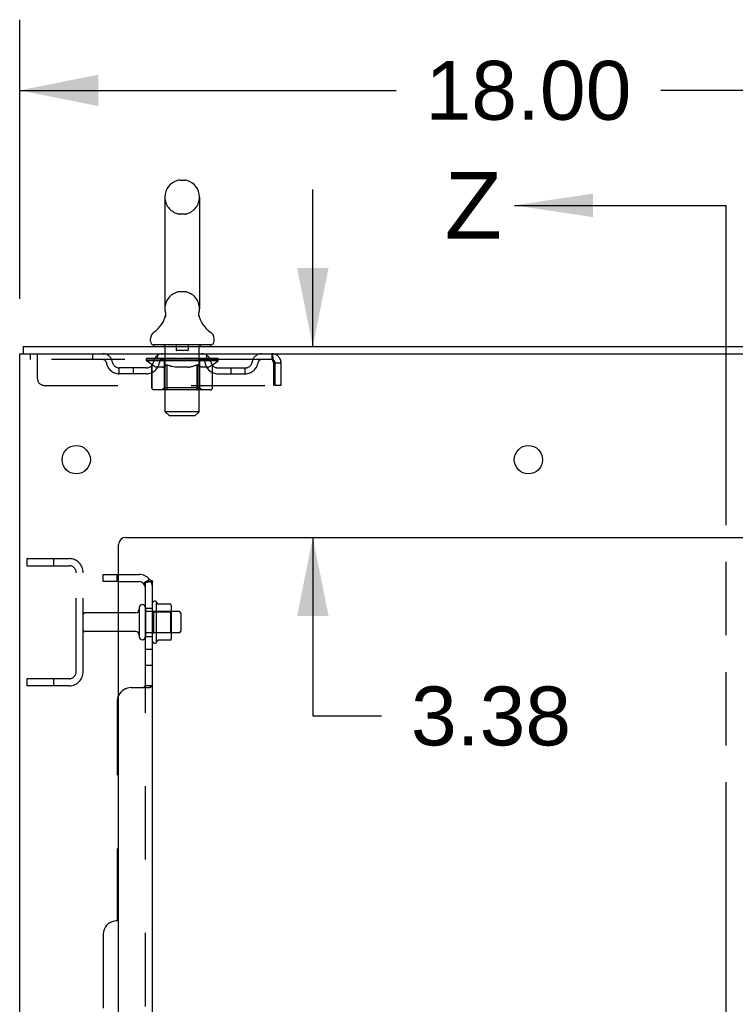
# Model space of a CAD drawing. Header units: inches. Extents: x 0 to 236, y 0 to 153.
# Tile 5 of 37: x 30 to 42, y 117 to 135. Entities that reach past the tile are written whole.
import ezdxf

# ---------------------------------------------------------------- set-up
doc = ezdxf.new("R2010")
doc.units = ezdxf.units.IN
doc.header["$LTSCALE"] = 12.986111
doc.header["$MEASUREMENT"] = 0
doc.linetypes.add('HIDDEN', pattern=[0.2, 0.1, -0.1])
doc.linetypes.add('PHANTOM', pattern=[0.8, 0.45, -0.05, 0.1, -0.05, 0.1, -0.05])
doc.layers.get('0').update_dxf_attribs({"linetype": 'CONTINUOUS'})
for name, color, linetype in [('DEFAULT_2', 8, 'HIDDEN'), ('DIMENSIONS', 7, 'CONTINUOUS'), ('SUBPANELS', 7, 'CONTINUOUS')]:
    doc.layers.add(name, color=color, linetype=linetype)
doc.styles.get("Standard").update_dxf_attribs({"font": 'arial.ttf'})
doc.dimstyles.new('DIMSTYLE_1', dxfattribs={"dimtxt": 1.041667, "dimasz": 1.388889, "dimexe": 0.09, "dimexo": 0.07, "dimgap": 0.0375, "dimtad": 0, "dimtih": 1, "dimtoh": 1, "dimzin": 4, "dimdsep": 46, "dimtxsty": 'Standard', "dimblk": '_FILLED', "dimblk1": '_FILLED', "dimblk2": '_FILLED', "dimcen": 0.09, "dimadec": 3, "dimazin": 1, "dimtfac": 1, "dimtdec": 3, "dimtofl": 0, "dimtmove": 0, "dimatfit": 3, "dimldrblk": '_FILLED', "dimfxl": 0, "dimtolj": 1, "dimtzin": 4, "dimarcsym": 0})
doc.dimstyles.get("Standard").update_dxf_attribs({"dimtxt": 1.180556, "dimasz": 1.388889, "dimexe": 0.09, "dimexo": 0.07, "dimgap": 0.09, "dimtad": 0, "dimtih": 1, "dimtoh": 1, "dimdec": 3, "dimzin": 4, "dimdsep": 46, "dimtxsty": 'Standard', "dimblk": '_FILLED', "dimblk1": '_FILLED', "dimblk2": '_FILLED', "dimcen": 0.09, "dimadec": 3, "dimazin": 1, "dimtp": 0.001, "dimtm": 0.001, "dimtfac": 1, "dimtdec": 3, "dimtofl": 0, "dimtmove": 0, "dimatfit": 3, "dimldrblk": '_FILLED', "dimfxl": 0, "dimtolj": 1, "dimtzin": 4, "dimarcsym": 0})

# ---------------------------------------------------------------- blocks, each defined once
blk = doc.blocks.new('_FILLED')
at = {"color": 0, "linetype": 'ByBlock'}
blk.add_solid([(0, 0), (-1, 0.2), (-1, -0.2)], dxfattribs=at)
blk = doc.blocks.new('XSEC_FILLED')
at = {"color": 0, "linetype": 'ByBlock'}
blk.add_solid([(0, 0), (-1, 0.15), (-1, -0.15)], dxfattribs=at)
blk = doc.blocks.new('*D18')
at = {"layer": 'DIMENSIONS', "color": 2, "linetype": 'Continuous'}
for p, q in [((29.672, 129.895), (29.672, 134.831)), ((47.672, 129.77), (47.672, 134.831)), ((29.672, 133.581), (36.332, 133.581)), ((47.672, 133.581), (41.013, 133.581))]:
    blk.add_line(p, q, dxfattribs=at)
at = {"layer": 'DIMENSIONS', "color": 2, "linetype": 'Continuous', "xscale": 1.3888888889, "yscale": 1.3888888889, "zscale": 1.3888888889, "rotation": 180}
blk.add_blockref('_FILLED', (29.672, 133.581), dxfattribs=at)
at = {"layer": 'DIMENSIONS', "color": 2, "linetype": 'Continuous', "xscale": 1.3888888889, "yscale": 1.3888888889, "zscale": 1.3888888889}
blk.add_blockref('_FILLED', (47.672, 133.581), dxfattribs=at)
at = {"layer": 'DIMENSIONS', "color": 2, "linetype": 'Continuous', "insert": (38.672, 134.102), "char_height": 1.0417, "width": 3.64002, "attachment_point": 2, "line_spacing_factor": 0.9}
blk.add_mtext('18.00', dxfattribs=at)
blk = doc.blocks.new('*D35')
at = {"layer": 'DIMENSIONS', "color": 2, "linetype": 'Continuous'}
for p, q in [((34.858, 129.047), (34.858, 131.825)), ((34.858, 125.672), (34.858, 122.513)), ((34.858, 122.513), (36.073, 122.513))]:
    blk.add_line(p, q, dxfattribs=at)
at = {"layer": 'DIMENSIONS', "color": 2, "linetype": 'Continuous', "xscale": 1.3888888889, "yscale": 1.3888888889, "zscale": 1.3888888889}
for p, rotation in [((34.858, 129.047), 270), ((34.858, 125.672), 90)]:
    blk.add_blockref('_FILLED', p, dxfattribs=dict(at, rotation=rotation))
at = {"layer": 'DIMENSIONS', "color": 2, "linetype": 'Continuous', "insert": (36.594, 123.034), "char_height": 1.0417, "width": 2.8307, "attachment_point": 1, "line_spacing_factor": 0.9}
blk.add_mtext('3.38', dxfattribs=at)

msp = doc.modelspace()

# ---------------------------------------------------------------- linework, layer by layer
at = {"color": 7, "linetype": 'Continuous'}
for p, q in [((32.504, 131.993), (32.591, 131.993)), ((32.241, 131.693), (32.241, 129.718)), ((32.853, 131.693), (32.853, 129.718)), ((32.842, 129.629), (32.843, 129.634)), ((32.842, 129.624), (32.842, 129.629)), ((32.842, 129.619), (32.842, 129.624)), ((32.842, 129.614), (32.842, 129.619)), ((32.842, 129.609), (32.842, 129.614)), ((32.842, 129.604), (32.842, 129.609)), ((32.842, 129.599), (32.842, 129.604)), ((32.843, 129.594), (32.842, 129.599)), ((32.843, 129.639), (32.844, 129.644)), ((32.843, 129.634), (32.843, 129.639)), ((32.844, 129.589), (32.843, 129.594)), ((32.844, 129.644), (32.845, 129.648)), ((32.844, 129.644), (32.845, 129.648)), ((32.844, 129.644), (32.845, 129.648)), ((32.248, 129.575), (32.246, 129.57)), ((32.845, 129.585), (32.844, 129.589)), ((32.846, 129.581), (32.845, 129.585)), ((32.845, 129.584), (32.845, 129.585)), ((31.985, 129.146), (31.985, 129.186)), ((32.047, 129.077), (32.047, 129.047)), ((33.047, 129.077), (32.047, 129.077)), ((33.047, 129.077), (33.047, 129.047)), ((33.11, 129.146), (33.11, 129.186)), ((29.672, 45.172), (29.672, 128.922)), ((29.672, 128.922), (47.422, 128.922)), ((29.735, 129.047), (29.735, 128.922)), ((29.735, 129.047), (47.422, 129.047)), ((31.547, 125.672), (45.797, 125.672)), ((31.422, 47.172), (31.422, 125.547)), ((31.787, 124.43), (31.787, 123.915)), ((32.092, 123.817), (32.092, 124.528)), ((32.11, 124.496), (32.11, 124.497)), ((32.337, 124.491), (32.119, 124.491)), ((32.338, 124.491), (32.337, 124.491)), ((32.358, 123.917), (32.358, 124.428)), ((31.725, 124.337), (31.422, 124.337)), ((32.492, 124.36), (32.358, 124.36)), ((32.522, 124.33), (32.522, 124.015)), ((31.725, 124.007), (31.422, 124.007)), ((32.337, 123.854), (32.119, 123.854)), ((32.492, 123.985), (32.358, 123.985))]:
    msp.add_line(p, q, dxfattribs=at)
at = {"color": 7, "linetype": 'PHANTOM'}
msp.add_line((42.172, 42.777), (42.172, 131.546), dxfattribs=at)
at = {"color": 7, "linetype": 'Continuous'}
for points in [[(32.253, 129.619), (32.253, 129.614), (32.253, 129.609), (32.253, 129.604), (32.252, 129.599), (32.252, 129.594), (32.251, 129.589), (32.25, 129.584), (32.249, 129.58), (32.248, 129.575)], [(32.25, 129.648), (32.25, 129.644), (32.251, 129.639), (32.252, 129.634), (32.253, 129.629), (32.253, 129.624), (32.253, 129.619)], [(32.843, 129.639), (32.844, 129.644), (32.845, 129.648)], [(32.119, 124.491), (32.118, 124.491), (32.116, 124.492), (32.116, 124.492), (32.115, 124.492), (32.114, 124.493), (32.113, 124.493), (32.113, 124.493), (32.113, 124.494), (32.112, 124.494), (32.112, 124.494), (32.111, 124.495), (32.111, 124.495), (32.111, 124.495), (32.111, 124.495), (32.111, 124.496), (32.11, 124.496), (32.11, 124.496)], [(32.346, 124.485), (32.345, 124.487), (32.344, 124.488), (32.343, 124.489), (32.342, 124.49), (32.34, 124.491), (32.338, 124.491)], [(32.11, 123.848), (32.11, 123.848), (32.11, 123.849), (32.111, 123.849), (32.111, 123.849), (32.111, 123.85), (32.111, 123.85), (32.111, 123.85), (32.112, 123.85), (32.112, 123.851), (32.113, 123.851), (32.113, 123.852), (32.113, 123.852), (32.114, 123.852), (32.115, 123.853), (32.116, 123.853), (32.116, 123.853), (32.118, 123.853), (32.119, 123.854)], [(32.346, 123.859), (32.345, 123.858), (32.344, 123.857), (32.343, 123.856), (32.342, 123.855), (32.34, 123.854), (32.338, 123.854), (32.337, 123.854)]]:
    msp.add_lwpolyline(points, dxfattribs=at)
for centre in [(30.672, 127.047), (38.672, 127.047)]:
    msp.add_circle(centre, 0.25, dxfattribs=at)
for centre, radius, start, end in [((32.547, 131.693), 0.306, 105.6303, 180), ((32.504, 131.849), 0.144, 90, 105.6303), ((32.591, 131.849), 0.144, 74.3697, 90), ((32.547, 131.693), 0.306, 0, 74.3697), ((31.749, 129.734), 0.523, 304.6624, 347.2389), ((32.547, 129.718), 0.306, 180, 193.2053), ((33.345, 129.734), 0.523, 192.7611, 235.3376), ((32.547, 129.718), 0.306, 346.7947, 360), ((32.129, 129.186), 0.144, 124.6624, 180), ((32.966, 129.186), 0.144, 360, 55.3376), ((32.054, 129.146), 0.069, 180, 265), ((33.041, 129.146), 0.069, 275, 360), ((31.547, 125.547), 0.125, 90, 180), ((32.061, 124.507), 0.0384, 34.4497, 180), ((31.725, 124.4), 0.0625, 270, 360), ((31.842, 124.43), 0.055, 0, 180), ((31.492, 124.172), 0.698, 27.6814, 30.6631), ((32.217, 124.428), 0.141, 0, 23.95), ((32.492, 124.33), 0.03, 0, 90), ((31.725, 123.945), 0.0625, 0, 90), ((31.842, 123.915), 0.055, 180, 360), ((31.492, 124.172), 0.698, 329.3369, 332.3186), ((32.217, 123.917), 0.141, 336.05, 360), ((32.492, 124.015), 0.03, 270, 360), ((32.061, 123.838), 0.0384, 180, 325.5503)]:
    msp.add_arc(centre, radius, start, end, dxfattribs=at)
at = {"layer": 'DEFAULT_2', "color": 8, "linetype": 'HIDDEN'}
for p, q in [((32.591, 131.393), (32.504, 131.393)), ((32.591, 130.018), (32.504, 130.018)), ((32.227, 129.077), (32.227, 129.047)), ((32.867, 129.077), (32.867, 129.047)), ((29.86, 128.922), (29.86, 128.818)), ((29.985, 128.485), (29.985, 128.922)), ((30.96, 128.922), (30.96, 128.818)), ((32.11, 128.818), (32.11, 128.922)), ((32.247, 127.896), (32.247, 129.047)), ((32.442, 129.067), (32.442, 128.987)), ((32.642, 128.977), (32.452, 128.977)), ((32.652, 129.067), (32.652, 128.987)), ((32.847, 127.896), (32.847, 129.047)), ((32.985, 128.818), (32.985, 128.922)), ((34.13, 128.922), (34.13, 128.818)), ((34.13, 128.818), (29.86, 128.818)), ((31.914, 128.793), (31.914, 128.839)), ((31.914, 128.832), (32.221, 128.832)), ((32.013, 128.723), (31.914, 128.793)), ((33.181, 128.793), (31.914, 128.793)), ((31.915, 128.832), (31.915, 128.837)), ((32.036, 128.836), (31.915, 128.837)), ((31.924, 128.833), (31.924, 128.839)), ((31.932, 128.829), (31.932, 128.833)), ((31.932, 128.829), (33.162, 128.829)), ((31.941, 128.829), (31.941, 128.833)), ((31.942, 128.829), (31.942, 128.833)), ((31.952, 128.833), (31.952, 128.839)), ((31.969, 128.829), (31.969, 128.833)), ((31.97, 128.829), (31.97, 128.833)), ((31.999, 128.833), (31.999, 128.839)), ((32.011, 128.318), (32.011, 128.725)), ((32.011, 128.725), (32.026, 128.715)), ((32.013, 128.829), (32.013, 128.833)), ((32.013, 128.318), (32.013, 128.723)), ((32.013, 128.723), (32.027, 128.714)), ((32.016, 128.829), (32.016, 128.833)), ((32.036, 128.832), (32.036, 128.836)), ((32.062, 128.833), (32.062, 128.839)), ((32.064, 128.829), (32.064, 128.832)), ((32.064, 128.829), (32.064, 128.832)), ((32.067, 128.829), (32.067, 128.832)), ((32.075, 128.829), (32.075, 128.833)), ((32.075, 128.829), (32.075, 128.832)), ((32.078, 128.829), (32.078, 128.833)), ((32.081, 128.829), (32.081, 128.833)), ((32.086, 128.829), (32.086, 128.832)), ((32.1, 128.829), (32.1, 128.832)), ((32.118, 128.829), (32.118, 128.832)), ((32.119, 128.829), (32.119, 128.835)), ((32.139, 128.829), (32.139, 128.832)), ((32.139, 128.829), (32.139, 128.832)), ((32.14, 128.833), (32.14, 128.839)), ((32.15, 128.829), (32.15, 128.833)), ((32.154, 128.829), (32.154, 128.833)), ((32.163, 128.829), (32.163, 128.832)), ((32.175, 128.829), (32.175, 128.837)), ((32.19, 128.829), (32.19, 128.832)), ((32.193, 128.829), (32.193, 128.832)), ((32.221, 128.829), (32.221, 128.832)), ((32.288, 128.832), (32.226, 128.832)), ((32.231, 128.833), (32.231, 128.839)), ((32.235, 128.321), (32.235, 128.79)), ((32.238, 128.829), (32.238, 128.833)), ((32.242, 128.829), (32.242, 128.833)), ((32.248, 128.829), (32.248, 128.838)), ((32.252, 128.829), (32.252, 128.832)), ((32.263, 128.829), (32.263, 128.832)), ((32.279, 128.724), (32.264, 128.714)), ((32.281, 128.724), (32.267, 128.714)), ((32.279, 128.318), (32.279, 128.724)), ((32.279, 128.724), (32.308, 128.715)), ((32.281, 128.318), (32.281, 128.724)), ((32.281, 128.724), (32.31, 128.714)), ((32.288, 128.829), (32.288, 128.832)), ((32.362, 128.832), (32.303, 128.832)), ((32.324, 128.829), (32.324, 128.832)), ((32.331, 128.833), (32.331, 128.839)), ((32.335, 128.829), (32.335, 128.833)), ((32.337, 128.829), (32.337, 128.839)), ((32.34, 128.829), (32.34, 128.833)), ((32.347, 128.829), (32.347, 128.833)), ((32.362, 128.829), (32.362, 128.832)), ((32.443, 128.832), (32.388, 128.832)), ((32.402, 128.829), (32.402, 128.832)), ((32.433, 128.832), (32.547, 128.839)), ((32.437, 128.833), (32.437, 128.839)), ((32.438, 128.839), (32.437, 128.839)), ((32.438, 128.833), (32.438, 128.839)), ((32.438, 128.829), (32.438, 128.833)), ((32.442, 128.829), (32.442, 128.833)), ((32.443, 128.829), (32.443, 128.833)), ((32.443, 128.829), (32.443, 128.832)), ((32.527, 128.832), (32.478, 128.832)), ((32.484, 128.829), (32.484, 128.832)), ((32.527, 128.829), (32.527, 128.832)), ((32.545, 128.833), (32.545, 128.833)), ((32.545, 128.829), (32.545, 128.833)), ((32.545, 128.829), (32.545, 128.833)), ((32.547, 128.833), (32.547, 128.839)), ((32.547, 128.839), (32.662, 128.832)), ((32.55, 128.829), (32.55, 128.833)), ((32.55, 128.829), (32.55, 128.833)), ((32.55, 128.833), (32.55, 128.833)), ((32.568, 128.829), (32.568, 128.832)), ((32.568, 128.832), (32.616, 128.832)), ((32.611, 128.829), (32.611, 128.832)), ((32.652, 128.829), (32.652, 128.833)), ((32.652, 128.829), (32.652, 128.832)), ((32.652, 128.832), (32.706, 128.832)), ((32.653, 128.829), (32.653, 128.833)), ((32.657, 128.833), (32.657, 128.839)), ((32.657, 128.833), (32.657, 128.839)), ((32.657, 128.839), (32.657, 128.839)), ((32.657, 128.829), (32.657, 128.833)), ((32.693, 128.829), (32.693, 128.832)), ((32.732, 128.829), (32.732, 128.832)), ((32.732, 128.832), (32.792, 128.832)), ((32.748, 128.829), (32.748, 128.833)), ((32.755, 128.829), (32.755, 128.833)), ((32.758, 128.829), (32.758, 128.839)), ((32.76, 128.829), (32.76, 128.833)), ((32.764, 128.833), (32.764, 128.839)), ((32.771, 128.829), (32.771, 128.832)), ((32.814, 128.724), (32.785, 128.714)), ((32.816, 128.724), (32.787, 128.715)), ((32.807, 128.829), (32.807, 128.832)), ((32.807, 128.832), (32.869, 128.832)), ((32.814, 128.318), (32.814, 128.724)), ((32.814, 128.724), (32.828, 128.714)), ((32.816, 128.318), (32.816, 128.724)), ((32.816, 128.724), (32.831, 128.714)), ((32.831, 128.829), (32.831, 128.832)), ((32.842, 128.829), (32.842, 128.832)), ((32.847, 128.829), (32.847, 128.838)), ((32.853, 128.829), (32.853, 128.833)), ((32.857, 128.829), (32.857, 128.833)), ((32.86, 128.321), (32.86, 128.79)), ((32.864, 128.833), (32.864, 128.839)), ((32.874, 128.829), (32.874, 128.832)), ((32.874, 128.832), (33.181, 128.832)), ((32.902, 128.829), (32.902, 128.832)), ((32.905, 128.829), (32.905, 128.832)), ((32.92, 128.829), (32.92, 128.837)), ((32.931, 128.829), (32.931, 128.832)), ((32.941, 128.829), (32.941, 128.833)), ((32.945, 128.829), (32.945, 128.833)), ((32.954, 128.833), (32.954, 128.839)), ((32.956, 128.829), (32.956, 128.832)), ((32.956, 128.829), (32.956, 128.832)), ((32.976, 128.829), (32.976, 128.835)), ((32.977, 128.829), (32.977, 128.832)), ((32.995, 128.829), (32.995, 128.832)), ((33.009, 128.829), (33.009, 128.832)), ((33.013, 128.829), (33.013, 128.833)), ((33.017, 128.829), (33.017, 128.833)), ((33.02, 128.829), (33.02, 128.833)), ((33.02, 128.829), (33.02, 128.832)), ((33.027, 128.829), (33.027, 128.832)), ((33.03, 128.829), (33.03, 128.832)), ((33.031, 128.829), (33.031, 128.832)), ((33.033, 128.833), (33.033, 128.839)), ((33.059, 128.836), (33.18, 128.837)), ((33.059, 128.832), (33.059, 128.836)), ((33.081, 128.723), (33.067, 128.714)), ((33.084, 128.725), (33.069, 128.715)), ((33.079, 128.829), (33.079, 128.833)), ((33.081, 128.829), (33.081, 128.833)), ((33.081, 128.723), (33.181, 128.793)), ((33.081, 128.318), (33.081, 128.723)), ((33.084, 128.318), (33.084, 128.725)), ((33.096, 128.833), (33.096, 128.839)), ((33.124, 128.829), (33.124, 128.833)), ((33.126, 128.829), (33.126, 128.833)), ((33.143, 128.833), (33.143, 128.839)), ((33.153, 128.829), (33.153, 128.833)), ((33.154, 128.829), (33.154, 128.833)), ((33.162, 128.829), (33.162, 128.833)), ((33.171, 128.833), (33.171, 128.839)), ((33.18, 128.832), (33.18, 128.837)), ((33.181, 128.793), (33.181, 128.839)), ((34.133, 128.818), (34.13, 128.818)), ((34.163, 128.755), (34.163, 128.36)), ((34.193, 128.36), (34.193, 128.755)), ((34.297, 128.755), (34.193, 128.755)), ((34.297, 128.36), (34.297, 128.755)), ((31.433, 128.567), (31.433, 128.671)), ((31.916, 128.671), (31.433, 128.671)), ((31.916, 128.567), (31.433, 128.567)), ((31.683, 128.567), (31.683, 128.671)), ((32.041, 128.706), (32.026, 128.715)), ((32.041, 128.705), (32.027, 128.714)), ((32.055, 128.698), (32.041, 128.706)), ((32.055, 128.698), (32.041, 128.705)), ((32.07, 128.691), (32.055, 128.698)), ((32.068, 128.691), (32.055, 128.698)), ((32.082, 128.686), (32.068, 128.691)), ((32.084, 128.686), (32.069, 128.691)), ((32.095, 128.681), (32.082, 128.686)), ((32.098, 128.681), (32.084, 128.686)), ((32.199, 128.681), (32.095, 128.681)), ((32.192, 128.681), (32.206, 128.686)), ((32.199, 128.681), (32.212, 128.686)), ((32.221, 128.691), (32.206, 128.686)), ((32.226, 128.691), (32.212, 128.686)), ((32.235, 128.698), (32.22, 128.691)), ((32.24, 128.698), (32.226, 128.691)), ((32.249, 128.706), (32.235, 128.698)), ((32.253, 128.706), (32.239, 128.698)), ((32.264, 128.715), (32.249, 128.706)), ((32.267, 128.714), (32.253, 128.705)), ((32.337, 128.706), (32.308, 128.715)), ((32.338, 128.705), (32.31, 128.714)), ((32.337, 128.706), (32.366, 128.698)), ((32.421, 128.686), (32.392, 128.691)), ((32.448, 128.681), (32.42, 128.686)), ((32.646, 128.681), (32.448, 128.681)), ((32.646, 128.681), (32.674, 128.686)), ((32.702, 128.691), (32.674, 128.686)), ((32.702, 128.691), (32.73, 128.698)), ((32.729, 128.698), (32.759, 128.706)), ((32.787, 128.715), (32.758, 128.706)), ((32.842, 128.705), (32.828, 128.714)), ((32.846, 128.706), (32.831, 128.715)), ((32.856, 128.698), (32.842, 128.706)), ((32.86, 128.698), (32.846, 128.706)), ((32.869, 128.691), (32.855, 128.698)), ((32.874, 128.691), (32.86, 128.698)), ((32.883, 128.686), (32.869, 128.691)), ((32.889, 128.686), (32.874, 128.691)), ((32.896, 128.681), (32.882, 128.686)), ((32.903, 128.681), (32.889, 128.686)), ((33, 128.681), (32.896, 128.681)), ((32.997, 128.681), (33.011, 128.686)), ((33, 128.681), (33.013, 128.686)), ((33.025, 128.691), (33.011, 128.686)), ((33.027, 128.691), (33.013, 128.686)), ((33.04, 128.698), (33.025, 128.691)), ((33.04, 128.698), (33.027, 128.691)), ((33.054, 128.706), (33.04, 128.698)), ((33.054, 128.705), (33.04, 128.698)), ((33.069, 128.715), (33.054, 128.706)), ((33.068, 128.714), (33.054, 128.705)), ((33.179, 128.671), (33.662, 128.671)), ((33.179, 128.567), (33.662, 128.567)), ((33.412, 128.567), (33.412, 128.671)), ((33.662, 128.567), (33.662, 128.671)), ((30.11, 128.36), (34.163, 128.36)), ((33.041, 128.281), (32.054, 128.281)), ((32.235, 128.321), (32.195, 128.281)), ((32.86, 128.321), (32.235, 128.321)), ((32.292, 128.285), (32.29, 128.288)), ((32.297, 128.282), (32.295, 128.284)), ((32.3, 128.281), (32.297, 128.282)), ((32.302, 128.281), (32.3, 128.281)), ((32.792, 128.281), (32.795, 128.281)), ((32.8, 128.284), (32.802, 128.285)), ((32.802, 128.285), (32.805, 128.288)), ((32.86, 128.321), (32.9, 128.281)), ((34.297, 128.36), (34.193, 128.36)), ((32.316, 127.827), (32.247, 127.896)), ((32.847, 127.896), (32.247, 127.896)), ((32.778, 127.827), (32.847, 127.896)), ((32.316, 127.827), (32.778, 127.827)), ((29.797, 125.297), (29.797, 125.172)), ((29.797, 125.297), (30.547, 125.297)), ((30.273, 125.297), (30.273, 125.172)), ((29.797, 125.172), (30.547, 125.172)), ((30.672, 123.297), (30.672, 125.047)), ((30.797, 123.297), (30.797, 125.047)), ((31.897, 124.43), (31.897, 123.915)), ((32.022, 123.838), (32.022, 124.507)), ((32.042, 124.356), (32.022, 124.376)), ((32.338, 124.356), (32.358, 124.376)), ((31.422, 124.337), (30.827, 124.337)), ((32.358, 124.36), (31.897, 124.36)), ((32.042, 124.356), (32.042, 123.989)), ((32.042, 124.356), (32.338, 124.356)), ((32.338, 124.356), (32.338, 123.989)), ((31.422, 124.007), (30.827, 124.007)), ((32.358, 123.985), (31.897, 123.985)), ((32.042, 123.989), (32.022, 123.969)), ((32.042, 123.989), (32.338, 123.989)), ((32.338, 123.989), (32.358, 123.969)), ((29.797, 123.172), (29.797, 123.047)), ((30.547, 123.172), (29.797, 123.172)), ((30.273, 123.172), (30.273, 123.047)), ((30.547, 123.047), (29.797, 123.047))]:
    msp.add_line(p, q, dxfattribs=at)
for points in [[(32.842, 129.614), (32.842, 129.619), (32.842, 129.624), (32.842, 129.629), (32.843, 129.634), (32.843, 129.639)], [(32.844, 129.589), (32.843, 129.594), (32.842, 129.599), (32.842, 129.604), (32.842, 129.609)], [(34.13, 128.922), (34.133, 128.921), (34.135, 128.918), (34.138, 128.913), (34.14, 128.906), (34.142, 128.897), (34.145, 128.886), (34.147, 128.873), (34.149, 128.86), (34.152, 128.844), (34.154, 128.828), (34.156, 128.811), (34.159, 128.793), (34.161, 128.774), (34.163, 128.755)], [(34.133, 128.818), (34.135, 128.817), (34.138, 128.815), (34.14, 128.812), (34.142, 128.809), (34.145, 128.805), (34.147, 128.8), (34.149, 128.795), (34.152, 128.789), (34.154, 128.783), (34.156, 128.776), (34.159, 128.769), (34.161, 128.762), (34.163, 128.755)], [(32.394, 128.691), (32.364, 128.698), (32.336, 128.706)], [(32.785, 128.714), (32.757, 128.705), (32.729, 128.698), (32.701, 128.691)], [(32.054, 128.281), (32.049, 128.281), (32.044, 128.282), (32.039, 128.284), (32.034, 128.285), (32.029, 128.288), (32.025, 128.291), (32.021, 128.294), (32.018, 128.298), (32.015, 128.303), (32.013, 128.308), (32.011, 128.313), (32.011, 128.318)], [(32.056, 128.281), (32.051, 128.281), (32.046, 128.282), (32.041, 128.284), (32.036, 128.285), (32.032, 128.288), (32.027, 128.291), (32.023, 128.294), (32.02, 128.298), (32.017, 128.303), (32.015, 128.308), (32.014, 128.313), (32.013, 128.318)], [(32.3, 128.281), (32.297, 128.281), (32.295, 128.282), (32.292, 128.284), (32.29, 128.285), (32.288, 128.288), (32.285, 128.291), (32.284, 128.294), (32.282, 128.298), (32.281, 128.303), (32.279, 128.308), (32.279, 128.313), (32.279, 128.318)], [(32.282, 128.308), (32.281, 128.313), (32.281, 128.318)], [(32.288, 128.291), (32.286, 128.294), (32.284, 128.298), (32.283, 128.303), (32.282, 128.308), (32.281, 128.313), (32.281, 128.318)], [(32.295, 128.284), (32.292, 128.285), (32.29, 128.288), (32.288, 128.291), (32.286, 128.294), (32.284, 128.298), (32.283, 128.303)], [(32.795, 128.281), (32.797, 128.281), (32.8, 128.282), (32.802, 128.284), (32.805, 128.285), (32.807, 128.288), (32.809, 128.291), (32.811, 128.294), (32.813, 128.298), (32.814, 128.303), (32.815, 128.308), (32.816, 128.313), (32.816, 128.318)], [(32.795, 128.281), (32.798, 128.282), (32.8, 128.284)], [(32.805, 128.288), (32.807, 128.291), (32.809, 128.294), (32.811, 128.298), (32.812, 128.303)], [(32.807, 128.291), (32.809, 128.294), (32.811, 128.298)], [(32.812, 128.303), (32.813, 128.308), (32.814, 128.313), (32.814, 128.318)], [(32.813, 128.308), (32.814, 128.313), (32.814, 128.318)], [(33.039, 128.281), (33.044, 128.281), (33.049, 128.282), (33.054, 128.284), (33.059, 128.285), (33.063, 128.288), (33.068, 128.291), (33.072, 128.294), (33.075, 128.298), (33.078, 128.303), (33.08, 128.308), (33.081, 128.313), (33.081, 128.318)], [(33.041, 128.281), (33.046, 128.281), (33.051, 128.282), (33.056, 128.284), (33.061, 128.285), (33.066, 128.288), (33.07, 128.291), (33.074, 128.294), (33.077, 128.298), (33.08, 128.303), (33.082, 128.308), (33.083, 128.313), (33.084, 128.318)]]:
    msp.add_lwpolyline(points, dxfattribs=at)
for centre, radius, start, end in [((32.547, 131.693), 0.306, 180, 254.3697), ((32.547, 131.693), 0.306, 285.6303, 360), ((32.504, 131.537), 0.144, 254.3697, 270), ((32.591, 131.537), 0.144, 270, 285.6303), ((32.547, 129.718), 0.306, 105.6303, 180), ((32.504, 129.874), 0.144, 90, 105.6303), ((32.591, 129.874), 0.144, 74.3697, 90), ((32.547, 129.718), 0.306, 0, 74.3697), ((32.054, 129.146), 0.069, 265, 270), ((32.217, 129.047), 0.03, 0, 90), ((32.432, 129.067), 0.01, 0, 90), ((32.662, 129.067), 0.01, 90, 180), ((32.877, 129.047), 0.03, 90, 180), ((33.041, 129.146), 0.069, 270, 275), ((31.144, 128.755), 0.167, 8.0716, 90), ((32.205, 128.755), 0.167, 90, 171.9284), ((32.452, 128.987), 0.01, 180, 270), ((32.642, 128.987), 0.01, 270, 360), ((32.89, 128.755), 0.167, 8.0716, 90), ((33.951, 128.755), 0.167, 90, 171.9284), ((34.13, 128.755), 0.167, 0, 90), ((31.144, 128.756), 0.0625, 7.9863, 90), ((31.433, 128.796), 0.229, 187.9863, 270), ((31.433, 128.796), 0.125, 188.0716, 270), ((31.916, 128.796), 0.125, 270, 351.9284), ((31.916, 128.796), 0.229, 270, 352.0137), ((32.205, 128.756), 0.0625, 90, 172.0137), ((32.195, 128.79), 0.0398, 0, 90), ((32.9, 128.79), 0.0398, 90, 180), ((32.89, 128.756), 0.0625, 7.9863, 90), ((33.179, 128.796), 0.229, 187.9863, 270), ((33.179, 128.796), 0.125, 188.0716, 270), ((33.662, 128.796), 0.125, 270, 351.9284), ((33.662, 128.796), 0.229, 270, 352.0137), ((33.951, 128.756), 0.0625, 90, 172.0137), ((34.13, 128.755), 0.063, 0, 90), ((30.11, 128.485), 0.125, 180, 270), ((30.547, 125.047), 0.25, 0, 90), ((30.547, 125.047), 0.125, 0, 90), ((30.827, 124.307), 0.03, 90, 180), ((30.827, 124.037), 0.03, 180, 270), ((30.547, 123.297), 0.25, 270, 360), ((30.547, 123.297), 0.125, 270, 360)]:
    msp.add_arc(centre, radius, start, end, dxfattribs=at)
for centre, major_axis, ratio, start_param, end_param in [((32.547, 128.839), (0.633, 0.007), 0.05963, 2.96643, 3.148128), ((31.894, 128.827), (0.198, 0), 0.060556, 0.430652, 1.470503), ((32.547, 128.839), (0.633, 0), 0.060556, -3.141593, -2.96706), ((31.894, 128.821), (0.198, 0.002), 0.05963, 1.170259, 1.469874), ((32.547, 128.839), (0.633, 0.013), 0.05688, 2.791345, 2.965878), ((31.87, 128.827), (0.198, 0.002), 0.05963, 0.25549, 1.295341), ((31.938, 128.827), (0.198, -0.002), 0.05963, 0.605815, 1.645666), ((32.547, 128.839), (0.633, -0.007), 0.05963, -2.96643, -2.791898), ((31.938, 128.821), (0.198, 0), 0.060556, 1.551758, 1.645036), ((31.87, 128.821), (0.198, 0.004), 0.05688, 1.20151, 1.294789), ((31.94, 128.823), (0.164, 0.002), 0.05963, 1.065228, 1.614276), ((31.92, 128.823), (0.164, 0.003), 0.05688, 0.890143, 1.43919), ((31.978, 128.823), (0.164, 0), 0.060556, 1.240391, 1.789438), ((32.547, 128.839), (0.633, 0.019), 0.052395, 2.616403, 2.790936), ((31.866, 128.827), (0.198, 0.004), 0.05688, 0.080405, 1.120256), ((32.001, 128.827), (0.198, -0.004), 0.05688, 0.7809, 1.820751), ((32.547, 128.839), (0.633, -0.013), 0.05688, -2.791345, -2.616812), ((32.001, 128.821), (0.198, -0.002), 0.05963, 1.72692, 1.820198), ((31.866, 128.821), (0.198, 0.006), 0.052395, 1.026568, 1.119847), ((31.919, 128.823), (0.164, 0.005), 0.052395, 0.715201, 1.264248), ((32.033, 128.823), (0.164, -0.002), 0.05963, 1.415553, 1.9646), ((32.547, 128.839), (0.633, 0.025), 0.046319, 2.441654, 2.616187), ((32.08, 128.827), (0.198, -0.006), 0.052395, 0.955842, 1.995693), ((31.883, 128.827), (0.198, 0.006), 0.052395, -0.094537, 0.945314), ((32.547, 128.839), (0.633, -0.019), 0.052395, -2.616403, -2.44187), ((32.08, 128.821), (0.198, -0.004), 0.05688, 1.902006, 1.995284), ((31.883, 128.821), (0.198, 0.008), 0.046319, 0.851819, 0.945098), ((31.938, 128.823), (0.164, 0.006), 0.046319, 0.540452, 1.089499), ((32.105, 128.823), (0.164, -0.003), 0.05688, 1.590638, 2.139686), ((32.547, 128.839), (0.633, 0.029), 0.038841, 2.267123, 2.441656), ((32.174, 128.827), (0.198, -0.008), 0.046319, 1.130591, 2.170442), ((31.92, 128.827), (0.198, 0.008), 0.046319, -0.269286, 0.770565), ((32.547, 128.839), (0.633, -0.025), 0.046319, -2.441654, -2.267121), ((32.174, 128.821), (0.198, -0.006), 0.052395, 2.076947, 2.170226), ((31.92, 128.821), (0.198, 0.009), 0.038841, 0.677289, 0.770567), ((31.975, 128.823), (0.164, 0.008), 0.038841, 0.365921, 0.914969), ((32.189, 128.823), (0.164, -0.005), 0.052395, 1.76558, 2.314627), ((32.547, 128.839), (0.633, 0.033), 0.030195, 2.09281, 2.267343), ((32.279, 128.827), (0.198, -0.009), 0.038841, 1.305122, 2.344973), ((31.977, 128.827), (0.198, 0.009), 0.038841, -0.443817, 0.596034), ((32.547, 128.839), (0.633, -0.029), 0.038841, -2.267123, -2.092591), ((32.279, 128.821), (0.198, -0.008), 0.046319, 2.251696, 2.344975), ((31.977, 128.821), (0.198, 0.01), 0.030195, 0.502975, 0.596254), ((32.029, 128.823), (0.164, 0.009), 0.030195, 0.191608, 0.740655), ((32.285, 128.823), (0.164, -0.006), 0.046319, 1.940329, 2.489376), ((32.05, 128.827), (0.198, 0.01), 0.030195, -0.61813, 0.421721), ((32.547, 128.839), (0.633, 0.036), 0.020645, 1.918687, 2.09322), ((32.392, 128.827), (0.198, -0.01), 0.030195, 1.479435, 2.519286), ((32.547, 128.839), (0.633, -0.033), 0.030195, -2.09281, -1.918277), ((32.392, 128.821), (0.198, -0.009), 0.038841, 2.426227, 2.519505), ((32.05, 128.821), (0.198, 0.011), 0.020645, 0.328852, 0.422131), ((32.099, 128.823), (0.164, 0.009), 0.020645, 0.017485, 0.566532), ((32.388, 128.823), (0.164, -0.008), 0.038841, 2.11486, 2.663907), ((32.139, 128.827), (0.198, 0.011), 0.020645, -0.792253, 0.247598), ((32.547, 128.839), (0.633, 0.038), 0.010478, 1.744704, 1.919237), ((32.509, 128.827), (0.198, -0.011), 0.020645, 1.653558, 2.693409), ((32.547, 128.839), (0.633, -0.036), 0.020645, -1.918687, -1.744154), ((32.509, 128.821), (0.198, -0.01), 0.030195, 2.60054, 2.693819), ((32.139, 128.821), (0.198, 0.012), 0.010478, 0.154869, 0.248148), ((32.183, 128.823), (0.164, 0.01), 0.010478, 6.126688, 6.675735), ((32.496, 128.823), (0.164, -0.009), 0.030195, 2.289173, 2.83822), ((32.24, 128.827), (0.198, 0.012), 0.010478, -0.966236, -0.000846), ((32.628, 128.827), (0.198, -0.012), 0.010478, 1.827541, 2.867392), ((32.547, 128.839), (0.633, -0.038), 0.010478, -1.744704, -1.570171), ((32.628, 128.821), (0.198, -0.011), 0.020645, 2.774664, 2.867942), ((32.606, 128.823), (0.164, -0.009), 0.020645, 2.463296, 3.012344), ((32.467, 128.827), (0.198, 0.012), 0.010478, 0.274201, 1.314052), ((32.381, 128.823), (0.164, 0.01), 0.010478, -0.000483, 0.504314), ((32.35, 128.821), (0.198, 0.012), 0.010478, 0.099668, 0.192946), ((32.547, 128.839), (0.633, 0.038), 0.010478, -1.571421, -1.396888), ((32.745, 128.821), (0.198, -0.012), 0.010478, 2.948646, 3.041925), ((32.714, 128.823), (0.164, -0.01), 0.010478, 2.637279, 3.142076), ((32.586, 128.827), (0.198, 0.011), 0.020645, 0.448184, 1.488034), ((32.489, 128.823), (0.164, 0.009), 0.020645, 0.129249, 0.678296), ((32.467, 128.821), (0.198, 0.011), 0.020645, 0.273651, 0.366929), ((32.855, 128.827), (0.198, -0.012), 0.010478, -3.140747, -2.175357), ((32.547, 128.839), (0.633, 0.036), 0.020645, -1.397439, -1.222906), ((32.547, 128.839), (0.633, -0.038), 0.010478, 1.222355, 1.396888), ((32.703, 128.827), (0.198, 0.01), 0.030195, 0.622307, 1.662158), ((32.599, 128.823), (0.164, 0.009), 0.030195, 0.303372, 0.852419), ((32.912, 128.823), (0.164, -0.01), 0.010478, 2.749043, 3.29809), ((32.956, 128.827), (0.198, -0.011), 0.020645, 2.893995, 3.933846), ((32.586, 128.821), (0.198, 0.01), 0.030195, 0.447774, 0.541052), ((32.956, 128.821), (0.198, -0.012), 0.010478, 2.893445, 2.986723), ((32.547, 128.839), (0.633, 0.033), 0.030195, -1.223315, -1.048783), ((32.547, 128.839), (0.633, -0.036), 0.020645, 1.048373, 1.222906), ((32.816, 128.827), (0.198, 0.009), 0.038841, 0.79662, 1.836471), ((32.707, 128.823), (0.164, 0.008), 0.038841, 0.477686, 1.026733), ((32.996, 128.823), (0.164, -0.009), 0.020645, 2.57506, 3.124108), ((33.045, 128.827), (0.198, -0.01), 0.030195, 2.719872, 3.759723), ((32.921, 128.827), (0.198, 0.008), 0.046319, 0.971151, 2.011002), ((32.703, 128.821), (0.198, 0.009), 0.038841, 0.622087, 0.715366), ((33.045, 128.821), (0.198, -0.011), 0.020645, 2.719462, 2.812741), ((32.547, 128.839), (0.633, 0.029), 0.038841, -1.049002, -0.874469), ((32.547, 128.839), (0.633, -0.033), 0.030195, 0.87425, 1.048783), ((32.81, 128.823), (0.164, 0.006), 0.046319, 0.652216, 1.201263), ((33.014, 128.827), (0.198, 0.006), 0.052395, 1.1459, 2.185751), ((33.066, 128.823), (0.164, -0.009), 0.030195, 2.400937, 2.949985), ((33.118, 128.827), (0.198, -0.009), 0.038841, 2.545558, 3.585409), ((32.906, 128.823), (0.164, 0.005), 0.052395, 0.826965, 1.376012), ((32.816, 128.821), (0.198, 0.008), 0.046319, 0.796618, 0.889896), ((33.118, 128.821), (0.198, -0.01), 0.030195, 2.545339, 2.638617), ((33.094, 128.827), (0.198, 0.004), 0.05688, 1.320842, 2.360692), ((32.547, 128.839), (0.633, 0.025), 0.046319, -0.874471, -0.699939), ((32.547, 128.839), (0.633, -0.029), 0.038841, 0.699936, 0.874469), ((33.174, 128.827), (0.198, -0.008), 0.046319, 2.371028, 3.410879), ((33.12, 128.823), (0.164, -0.008), 0.038841, 2.226624, 2.775671), ((33.156, 128.827), (0.198, 0.002), 0.05963, 1.495927, 2.535778), ((32.99, 128.823), (0.164, 0.003), 0.05688, 1.001907, 1.550954), ((33.212, 128.827), (0.198, -0.006), 0.052395, 2.196279, 3.23613), ((33.157, 128.823), (0.164, -0.006), 0.046319, 2.052093, 2.601141), ((32.921, 128.821), (0.198, 0.006), 0.052395, 0.971367, 1.064645), ((33.201, 128.827), (0.198, 0), 0.060556, 7.954275, 8.994126), ((33.174, 128.821), (0.198, -0.009), 0.038841, 2.371026, 2.464304), ((33.229, 128.827), (0.198, -0.004), 0.05688, 2.021337, 3.061188), ((32.547, 128.839), (0.633, 0.019), 0.052395, -0.699723, -0.52519), ((32.547, 128.839), (0.633, -0.025), 0.046319, 0.525406, 0.699939), ((33.225, 128.827), (0.198, -0.002), 0.05963, 1.846251, 2.886102), ((33.061, 128.823), (0.164, 0.002), 0.05963, 1.176993, 1.72604), ((33.176, 128.823), (0.164, -0.005), 0.052395, 1.877344, 2.426392), ((33.117, 128.823), (0.164, 0), 0.060556, 1.352155, 1.901202), ((33.175, 128.823), (0.164, -0.003), 0.05688, 1.702402, 2.25145), ((33.155, 128.823), (0.164, -0.002), 0.05963, 1.527317, 2.076364), ((33.014, 128.821), (0.198, 0.004), 0.05688, 1.146309, 1.239587), ((33.212, 128.821), (0.198, -0.008), 0.046319, 2.196495, 2.289773), ((32.547, 128.839), (0.633, 0.013), 0.05688, -0.524781, -0.350248), ((32.547, 128.839), (0.633, -0.019), 0.052395, 0.350657, 0.52519), ((33.201, 128.821), (0.198, -0.002), 0.05963, 7.954904, 8.254519), ((33.094, 128.821), (0.198, 0.002), 0.05963, 1.321394, 1.414673), ((33.229, 128.821), (0.198, -0.006), 0.052395, 2.021746, 2.115024), ((32.547, 128.839), (0.633, 0.007), 0.05963, -0.349695, -0.175162), ((32.547, 128.839), (0.633, -0.013), 0.05688, 0.175715, 0.350248), ((33.156, 128.821), (0.198, 0), 0.060556, 1.496556, 1.589835), ((33.225, 128.821), (0.198, -0.004), 0.05688, 1.846804, 1.940083), ((32.547, 128.839), (0.633, 0), 0.060556, -0.174533, 0), ((32.547, 128.839), (0.633, -0.007), 0.05963, 6.27665, 6.458348)]:
    msp.add_ellipse(centre, major_axis=major_axis, ratio=ratio, start_param=start_param, end_param=end_param, dxfattribs=at)
at = {"layer": 'SUBPANELS', "color": 8, "linetype": 'HIDDEN'}
for p, q in [((31.147, 124.891), (31.147, 125.016)), ((31.147, 125.016), (31.422, 125.016)), ((31.422, 124.891), (31.147, 124.891)), ((31.397, 124.891), (31.397, 125.016)), ((31.922, 124.891), (31.872, 124.85)), ((31.897, 124.889), (31.897, 124.891)), ((31.948, 124.89), (31.949, 124.89)), ((31.949, 124.89), (31.95, 124.89)), ((31.95, 124.89), (31.951, 124.89)), ((31.95, 124.89), (31.951, 124.89)), ((31.951, 124.89), (31.952, 124.891)), ((31.952, 124.89), (31.953, 124.891)), ((31.953, 124.891), (31.954, 124.891)), ((31.954, 124.891), (31.955, 124.891)), ((31.955, 124.891), (31.954, 124.891)), ((31.955, 124.891), (31.954, 124.891)), ((31.955, 124.891), (31.956, 124.891)), ((31.956, 124.891), (31.955, 124.891)), ((31.956, 124.891), (31.955, 124.891)), ((31.957, 124.891), (31.956, 124.891)), ((31.957, 124.891), (31.956, 124.891)), ((31.957, 124.891), (31.957, 124.891)), ((31.957, 124.891), (31.957, 124.891)), ((31.957, 124.891), (31.957, 124.891)), ((31.957, 124.891), (31.957, 124.891)), ((31.957, 124.891), (31.957, 124.891)), ((31.957, 124.891), (31.957, 124.891)), ((32, 124.911), (32, 124.911)), ((31.878, 124.862), (31.878, 124.862)), ((31.879, 124.864), (31.879, 124.864)), ((31.883, 124.868), (31.883, 124.868)), ((31.885, 124.87), (31.885, 124.87)), ((31.894, 124.869), (31.893, 124.868)), ((31.894, 124.868), (31.893, 124.868)), ((31.893, 124.868), (31.893, 124.868)), ((31.893, 124.868), (31.894, 124.868)), ((31.894, 124.868), (31.894, 124.869)), ((31.894, 124.869), (31.895, 124.869)), ((31.894, 124.869), (31.895, 124.869)), ((31.895, 124.869), (31.894, 124.869)), ((31.894, 124.869), (31.894, 124.869)), ((31.894, 124.869), (31.894, 124.868)), ((31.894, 124.868), (31.894, 124.869)), ((31.895, 124.869), (31.896, 124.87)), ((31.895, 124.869), (31.896, 124.87)), ((31.896, 124.87), (31.895, 124.869)), ((31.896, 124.87), (31.895, 124.869)), ((31.895, 124.869), (31.895, 124.869)), ((31.897, 124.871), (31.896, 124.87)), ((31.896, 124.87), (31.897, 124.87)), ((31.896, 124.87), (31.896, 124.87)), ((31.897, 124.87), (31.898, 124.871)), ((31.897, 124.871), (31.897, 124.871)), ((31.897, 124.87), (31.897, 124.87)), ((31.898, 124.871), (31.899, 124.872)), ((31.898, 124.871), (31.898, 124.871)), ((31.899, 124.871), (31.9, 124.872)), ((31.9, 124.872), (31.901, 124.873)), ((31.9, 124.872), (31.9, 124.872)), ((31.901, 124.873), (31.902, 124.873)), ((31.902, 124.873), (31.903, 124.874)), ((31.902, 124.873), (31.903, 124.873)), ((31.903, 124.874), (31.904, 124.874)), ((31.904, 124.874), (31.905, 124.875)), ((31.904, 124.874), (31.906, 124.875)), ((31.905, 124.875), (31.906, 124.875)), ((31.906, 124.875), (31.907, 124.876)), ((31.907, 124.875), (31.908, 124.876)), ((31.908, 124.876), (31.909, 124.876)), ((31.91, 124.877), (31.911, 124.877)), ((31.911, 124.877), (31.912, 124.878)), ((31.911, 124.878), (31.912, 124.878)), ((31.912, 124.878), (31.913, 124.878)), ((31.913, 124.878), (31.914, 124.879)), ((31.914, 124.879), (31.915, 124.879)), ((31.915, 124.879), (31.916, 124.88)), ((31.916, 124.879), (31.917, 124.88)), ((31.916, 124.88), (31.918, 124.88)), ((31.917, 124.88), (31.919, 124.881)), ((31.918, 124.88), (31.919, 124.881)), ((31.919, 124.881), (31.92, 124.881)), ((31.92, 124.881), (31.921, 124.882)), ((31.921, 124.882), (31.922, 124.882)), ((31.922, 124.882), (31.923, 124.882)), ((31.923, 124.882), (31.924, 124.883)), ((31.924, 124.883), (31.925, 124.883)), ((31.926, 124.883), (31.927, 124.884)), ((31.927, 124.884), (31.928, 124.884)), ((31.928, 124.884), (31.929, 124.885)), ((31.929, 124.884), (31.931, 124.885)), ((31.93, 124.885), (31.932, 124.885)), ((31.931, 124.885), (31.933, 124.886)), ((31.933, 124.886), (31.934, 124.886)), ((31.934, 124.886), (31.935, 124.886)), ((31.935, 124.886), (31.936, 124.887)), ((31.936, 124.886), (31.937, 124.887)), ((31.937, 124.887), (31.938, 124.887)), ((31.938, 124.887), (31.939, 124.888)), ((31.939, 124.887), (31.94, 124.888)), ((31.94, 124.888), (31.941, 124.888)), ((31.94, 124.888), (31.942, 124.888)), ((31.941, 124.888), (31.942, 124.888)), ((31.942, 124.888), (31.943, 124.889)), ((31.943, 124.889), (31.944, 124.889)), ((31.944, 124.889), (31.945, 124.889)), ((31.945, 124.889), (31.946, 124.889)), ((31.946, 124.889), (31.947, 124.89)), ((31.947, 124.889), (31.948, 124.89)), ((31.897, 124.422), (32.022, 124.422)), ((31.897, 123.922), (32.022, 123.922)), ((31.897, 123.694), (32.022, 123.694)), ((31.897, 123.413), (32.022, 123.413)), ((31.872, 123.024), (31.872, 123.025)), ((31.873, 123.026), (31.873, 123.027)), ((31.874, 123.028), (31.875, 123.029)), ((31.875, 123.029), (31.876, 123.03)), ((31.881, 123.035), (31.881, 123.035)), ((31.883, 123.036), (31.883, 123.036)), ((31.887, 123.039), (31.889, 123.04)), ((31.895, 123.045), (31.896, 123.047)), ((31.896, 123.047), (31.897, 123.048)), ((31.897, 123.05), (31.897, 123.051)), ((31.897, 55.043), (31.897, 123.051)), ((31.897, 123.049), (31.897, 123.05)), ((31.897, 123.049), (31.897, 123.05)), ((31.897, 123.048), (31.897, 123.05)), ((31.996, 123.03), (31.996, 123.03)), ((32, 123.032), (32, 123.032)), ((31.397, 122.766), (31.397, 118.891)), ((31.147, 118.641), (31.147, 59.454))]:
    msp.add_line(p, q, dxfattribs=at)
at = {"layer": 'SUBPANELS', "color": 3, "linetype": 'Continuous'}
for p, q in [((31.422, 125.016), (31.785, 125.016)), ((32.022, 53.204), (32.022, 124.891)), ((31.647, 123.016), (31.968, 123.016))]:
    msp.add_line(p, q, dxfattribs=at)
at = {"layer": 'SUBPANELS', "color": 7, "linetype": 'Continuous'}
for p, q in [((31.422, 124.891), (31.785, 124.891)), ((31.897, 123.051), (31.897, 124.891)), ((31.897, 124.891), (32.022, 124.891)), ((31.968, 124.93), (31.922, 124.891)), ((31.897, 123.051), (32.022, 123.051))]:
    msp.add_line(p, q, dxfattribs=at)
at = {"layer": 'SUBPANELS', "color": 8, "linetype": 'HIDDEN'}
for points in [[(31.954, 124.891), (31.955, 124.891), (31.956, 124.891), (31.956, 124.891), (31.957, 124.891)], [(31.971, 124.927), (31.973, 124.925), (31.976, 124.923), (31.979, 124.921), (31.982, 124.92), (31.985, 124.918), (31.989, 124.916), (31.993, 124.914)], [(32.006, 124.908), (32.009, 124.907), (32.012, 124.905), (32.015, 124.903), (32.017, 124.902), (32.019, 124.9), (32.02, 124.898), (32.021, 124.896), (32.022, 124.894), (32.022, 124.893), (32.022, 124.891)], [(31.872, 124.85), (31.872, 124.851), (31.871, 124.852), (31.871, 124.853), (31.872, 124.854), (31.872, 124.855), (31.873, 124.856), (31.874, 124.857), (31.875, 124.859), (31.876, 124.86)], [(31.887, 124.872), (31.889, 124.874), (31.891, 124.876), (31.892, 124.879)], [(31.892, 124.879), (31.894, 124.881), (31.895, 124.883), (31.896, 124.886), (31.897, 124.888), (31.897, 124.889)], [(31.893, 124.868), (31.893, 124.868), (31.893, 124.868)], [(31.907, 124.876), (31.909, 124.876), (31.91, 124.877)], [(31.925, 124.883), (31.926, 124.883), (31.927, 124.884)], [(31.872, 123.016), (31.872, 123.018), (31.871, 123.02), (31.871, 123.021), (31.872, 123.023), (31.872, 123.024), (31.873, 123.026), (31.874, 123.028), (31.875, 123.029), (31.876, 123.03), (31.878, 123.032), (31.879, 123.033)], [(31.872, 123.016), (31.872, 123.018), (31.871, 123.02), (31.871, 123.021), (31.872, 123.023)], [(31.872, 123.016), (31.872, 123.018), (31.871, 123.02), (31.871, 123.022)], [(31.873, 123.026), (31.874, 123.028), (31.875, 123.029), (31.876, 123.03), (31.878, 123.032), (31.879, 123.033)], [(31.878, 123.032), (31.879, 123.033), (31.881, 123.035)], [(31.889, 123.04), (31.891, 123.041), (31.892, 123.043), (31.894, 123.044)], [(31.889, 123.04), (31.891, 123.042), (31.893, 123.043)], [(31.891, 123.041), (31.892, 123.043), (31.894, 123.044), (31.895, 123.046), (31.896, 123.047), (31.897, 123.049)], [(31.895, 123.046), (31.896, 123.047), (31.897, 123.049)], [(31.968, 123.016), (31.971, 123.018), (31.973, 123.019), (31.976, 123.021), (31.979, 123.022), (31.982, 123.024), (31.985, 123.026), (31.989, 123.027)], [(31.968, 123.016), (31.971, 123.018), (31.973, 123.019), (31.976, 123.021), (31.979, 123.022)], [(31.968, 123.016), (31.971, 123.018), (31.973, 123.02), (31.977, 123.021)], [(32.006, 123.035), (32.009, 123.036), (32.012, 123.038), (32.015, 123.04), (32.017, 123.042)], [(32.009, 123.036), (32.012, 123.038), (32.015, 123.04)], [(32.01, 123.037), (32.013, 123.038), (32.016, 123.04), (32.018, 123.042), (32.02, 123.044), (32.021, 123.046)], [(32.015, 123.04), (32.017, 123.042), (32.019, 123.043), (32.02, 123.045), (32.021, 123.047), (32.022, 123.049)], [(32.02, 123.045), (32.021, 123.047), (32.022, 123.049), (32.022, 123.05), (32.022, 123.051)], [(32.022, 123.049), (32.022, 123.05), (32.022, 123.051)], [(32.022, 123.048), (32.022, 123.05), (32.022, 123.051)]]:
    msp.add_lwpolyline(points, dxfattribs=at)
at = {"layer": 'SUBPANELS', "color": 3, "linetype": 'Continuous'}
for points in [[(31.968, 124.93), (31.971, 124.927), (31.973, 124.925), (31.977, 124.923), (31.98, 124.921), (31.984, 124.919), (31.988, 124.917), (31.992, 124.915), (32, 124.911)], [(32, 124.911), (32.003, 124.91), (32.007, 124.908), (32.01, 124.907), (32.013, 124.905), (32.016, 124.903), (32.018, 124.901), (32.02, 124.899), (32.021, 124.897), (32.022, 124.895), (32.022, 124.893), (32.022, 124.891)], [(31.968, 123.016), (31.971, 123.018), (31.973, 123.02), (31.977, 123.021), (31.98, 123.023), (31.984, 123.025), (31.988, 123.027)], [(31.988, 123.027), (31.996, 123.03), (32, 123.032), (32.003, 123.033), (32.007, 123.035), (32.01, 123.037), (32.013, 123.038), (32.016, 123.04), (32.018, 123.042), (32.02, 123.044), (32.021, 123.046), (32.022, 123.048), (32.022, 123.05), (32.022, 123.051)]]:
    msp.add_lwpolyline(points, dxfattribs=at)
at = {"layer": 'SUBPANELS', "color": 7, "linetype": 'Continuous'}
for points in [[(31.872, 124.85), (31.872, 124.851), (31.871, 124.852), (31.871, 124.853), (31.872, 124.854), (31.872, 124.855), (31.873, 124.857), (31.875, 124.858), (31.876, 124.86), (31.878, 124.862), (31.879, 124.864)], [(31.879, 124.864), (31.883, 124.868), (31.885, 124.87), (31.887, 124.872), (31.889, 124.875), (31.891, 124.877), (31.893, 124.88)], [(31.893, 124.88), (31.895, 124.883), (31.896, 124.885), (31.897, 124.887), (31.897, 124.889)], [(31.872, 123.016), (31.872, 123.018), (31.871, 123.02), (31.871, 123.022), (31.872, 123.024), (31.872, 123.025), (31.873, 123.027), (31.875, 123.029), (31.876, 123.03), (31.878, 123.032), (31.879, 123.033), (31.881, 123.035), (31.883, 123.036)], [(31.883, 123.036), (31.887, 123.039), (31.889, 123.04), (31.891, 123.042), (31.893, 123.043), (31.895, 123.045), (31.896, 123.047), (31.897, 123.048), (31.897, 123.05), (31.897, 123.051)]]:
    msp.add_lwpolyline(points, dxfattribs=at)
at = {"layer": 'SUBPANELS', "color": 3, "linetype": 'Continuous'}
for centre, radius, start, end in [((31.785, 124.779), 0.237, 39.4342, 90), ((31.647, 122.766), 0.25, 90, 154.1856)]:
    msp.add_arc(centre, radius, start, end, dxfattribs=at)
at = {"layer": 'SUBPANELS', "color": 7, "linetype": 'Continuous'}
msp.add_arc((31.785, 124.779), 0.112, 0, 90, dxfattribs=at)
at = {"layer": 'SUBPANELS', "color": 8, "linetype": 'HIDDEN'}
for centre, radius, start, end in [((31.785, 124.779), 0.237, 0, 39.4342), ((31.647, 122.766), 0.25, 154.1856, 180), ((31.397, 118.641), 0.25, 90, 180)]:
    msp.add_arc(centre, radius, start, end, dxfattribs=at)

# ---------------------------------------------------------------- texts
at = {"color": 7, "linetype": 'Continuous', "insert": (37.193, 132.136), "char_height": 1.181, "width": 1.00501, "attachment_point": 1, "line_spacing_factor": 0.9}
msp.add_mtext('Z', dxfattribs=at)

# ---------------------------------------------------------------- dimensions: what is measured, and where the dimension line sits
at = {"layer": 'DIMENSIONS', "color": 2, "linetype": 'Continuous'}
dim = msp.add_linear_dim(base=(47.672, 133.581), p1=(29.672, 129.825), p2=(47.672, 129.7), dimstyle='DIMSTYLE_1', dxfattribs=at)
dim.commit()
dim.dimension.update_dxf_attribs({"geometry": '*D18', "text_midpoint": (38.717, 133.575), "dimtype": 160})
dim = msp.add_linear_dim(base=(34.857527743, 129.047390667), p1=(31.547432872, 125.672390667), p2=(29.797432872, 129.047390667), angle=90, dimstyle='DIMSTYLE_1', dxfattribs=at)
dim.commit()
dim.dimension.update_dxf_attribs({"geometry": '*D35', "text_midpoint": (38.005701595, 122.507143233), "dimtype": 160})

# ---------------------------------------------------------------- leaders
at = {"color": 7, "linetype": 'Continuous'}
msp.add_leader([(38.426, 131.546), (42.172, 131.546)], dimstyle='Standard', override={"dimtad": 0, "dimldrblk": 'XSEC_FILLED'}, dxfattribs=at)

doc.saveas('drawing.dxf')
